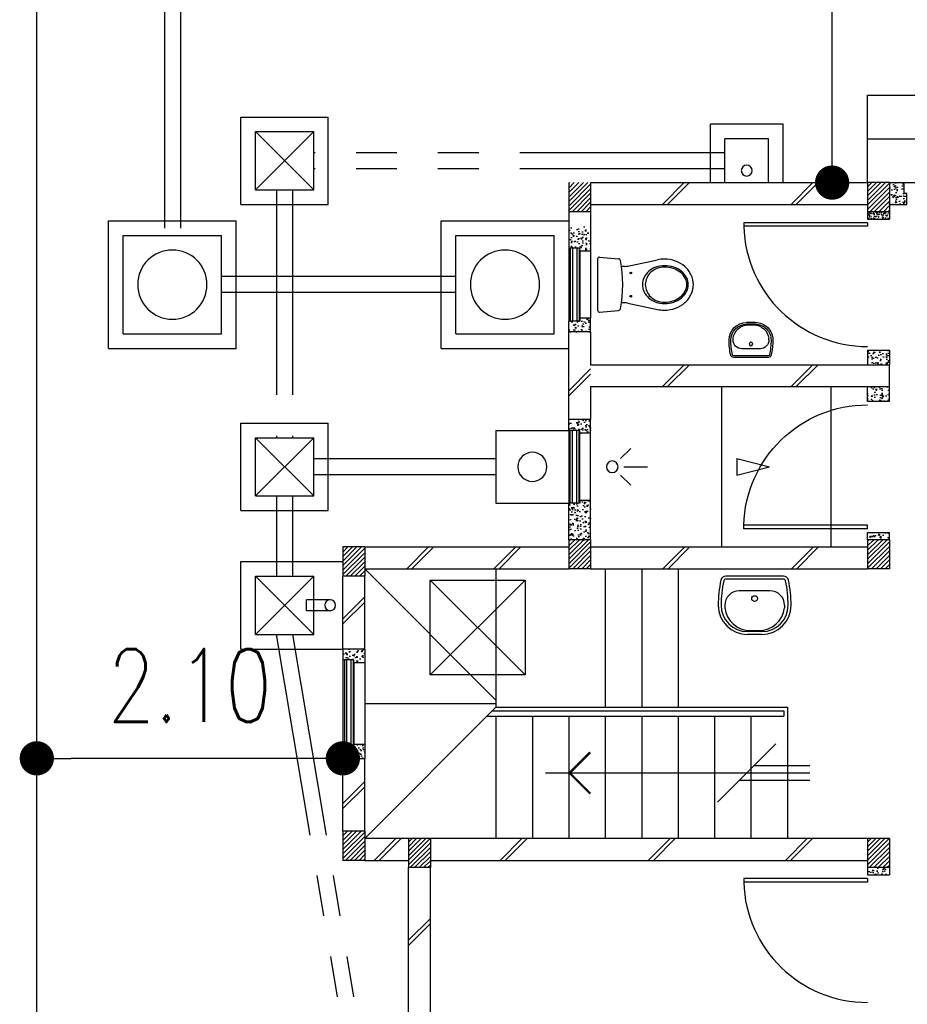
# Model space of a CAD drawing. Header units: millimetres. Extents: x 301 to 1479, y 491 to 1341.
# Tile 47 of 256: x 340 to 346, y 588 to 595. Entities that reach past the tile are written whole.
import ezdxf

# ---------------------------------------------------------------- set-up
doc = ezdxf.new("R2010")
doc.units = ezdxf.units.MM
doc.header["$LTSCALE"] = 1.5
doc.header["$MEASUREMENT"] = 0
for name, pattern in [('HIDDEN', [0.375, 0.25, -0.125]), ('HIDDEN2', [4.7625, 3.175, -1.5875]), ('PHANTOM2', [1.25, 0.625, -0.125, 0.125, -0.125, 0.125, -0.125])]:
    doc.linetypes.add(name, pattern=pattern)
for name, color, linetype in [('Blk', 7, 'Continuous'), ('Block', 46, 'Continuous'), ('boundary', 3, 'Continuous'), ('BULUS', 2, 'Continuous'), ('BWCN', 4, 'Continuous'), ('DIM', 6, 'Continuous'), ('DOOR', 3, 'Continuous'), ('Ele', 8, 'Continuous'), ('HATCH', 7, 'Continuous'), ('Hatch Col. C1 GF Ext.', 84, 'Continuous'), ('Hatch Stub Col', 251, 'Continuous'), ('Kerb', 251, 'Continuous'), ('P. Gully trap', 42, 'Continuous'), ('P. Sewr Manhole', 49, 'Continuous'), ('Paving Block', 251, 'Continuous'), ('PVC Pipe 110', 69, 'Continuous'), ('PVC RWP 75', 77, 'Continuous'), ('PVC Sewer Pipe 110', 24, 'Continuous'), ('SANIT', 8, 'Continuous'), ('WINDOW', 1, 'Continuous')]:
    doc.layers.add(name, color=color, linetype=linetype)
doc.styles.add('RS1', font='romans.shx', dxfattribs={"width": 0.75, "height": 0.5})
doc.dimstyles.new('Souillac5', dxfattribs={"dimscale": 0.5, "dimtxt": 0.5, "dimasz": 0.47, "dimexe": 0, "dimexo": 1, "dimgap": 0.5, "dimtad": 1, "dimzin": 0, "dimdsep": 46, "dimtxsty": 'RS1', "dimblk": 'DOT', "dimcen": 3, "dimse1": 1, "dimse2": 1, "dimclrd": 6, "dimclre": 6, "dimclrt": 7, "dimaunit": 1, "dimadec": 0, "dimazin": 0, "dimtfac": 1, "dimtofl": 0, "dimtmove": 1, "dimatfit": 3, "dimfxl": 1, "dimtolj": 1, "dimtzin": 0, "dimlwe": -1, "dimarcsym": 0})
pattern_1 = [(320, (122.86577, -417.675075), (-0.0062752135, -0.071726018), [0.0075, -0.0825]), (265, (122.86577, -417.675075), (0.075219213, 0.013875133), [0.006, -0.066]), (10.451444, (122.86525, -417.68105), (0.068943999, -0.057850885), [0.006374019, -0.070114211]), (316.1842, (122.88577, -417.675075), (-0.016551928, -0.106724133), [0.01125, -0.12375]), (6.635635, (122.88439, -417.68397), (0.09741186, -0.093466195), [0.009561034, -0.105171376]), (261.184164, (122.88577, -417.67507), (0.09741186, -0.093466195), [0.009, -0.099]), (291, (122.88077, -417.685075), (-0.040261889, -0.059690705), [0.0075, -0.0825]), (236, (122.88077, -417.685075), (0.072515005, -0.024331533), [0.006, -0.066]), (341.451445, (122.877415, -417.69005), (0.032253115, -0.084022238), [0.006374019, -0.070114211]), (307.5, (122.86577, -417.675075), (0.0332893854, -0.0012159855), [0, -0.0652, 0, -0.067, 0, -0.06625]), (277.5, (122.86577, -417.675075), (0.0394411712, -0.0263069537), [0, -0.0382, 0, -0.0637, 0, -0.02525]), (237.5, (122.86577, -417.652775), (-0.0022554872, -0.0533822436), [0, -0.025, 0, -0.078, 0, -0.1035]), (227.5, (122.86577, -417.642775), (0.010010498, -0.058318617), [0, -0.0325, 0, -0.0518, 0, -0.0735])]
pattern_2 = [(320, (123.06577, -417.675075), (-0.0062752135, -0.071726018), [0.0075, -0.0825]), (265, (123.06577, -417.675075), (0.075219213, 0.013875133), [0.006, -0.066]), (10.451444, (123.06525, -417.68105), (0.068943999, -0.057850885), [0.006374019, -0.070114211]), (316.1842, (123.08577, -417.675075), (-0.016551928, -0.106724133), [0.01125, -0.12375]), (6.635635, (123.08439, -417.68397), (0.09741186, -0.093466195), [0.009561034, -0.105171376]), (261.184164, (123.08577, -417.67507), (0.09741186, -0.093466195), [0.009, -0.099]), (291, (123.08077, -417.685075), (-0.040261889, -0.059690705), [0.0075, -0.0825]), (236, (123.08077, -417.685075), (0.072515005, -0.024331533), [0.006, -0.066]), (341.451445, (123.077415, -417.69005), (0.032253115, -0.084022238), [0.006374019, -0.070114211]), (307.5, (123.06577, -417.675075), (0.0332893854, -0.0012159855), [0, -0.0652, 0, -0.067, 0, -0.06625]), (277.5, (123.06577, -417.675075), (0.0394411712, -0.0263069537), [0, -0.0382, 0, -0.0637, 0, -0.02525]), (237.5, (123.06577, -417.652775), (-0.0022554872, -0.0533822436), [0, -0.025, 0, -0.078, 0, -0.1035]), (227.5, (123.06577, -417.642775), (0.010010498, -0.058318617), [0, -0.0325, 0, -0.0518, 0, -0.0735])]
pattern_3 = [(225, (118.03136, -438.83152), (0.0154679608, -0.0154679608), [])]
pattern_4 = [(320, (123.01577, -417.675075), (-0.0062752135, -0.071726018), [0.0075, -0.0825]), (265, (123.01577, -417.675075), (0.075219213, 0.013875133), [0.006, -0.066]), (10.451444, (123.01525, -417.68105), (0.068943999, -0.057850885), [0.006374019, -0.070114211]), (316.1842, (123.03577, -417.675075), (-0.016551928, -0.106724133), [0.01125, -0.12375]), (6.635635, (123.03439, -417.68397), (0.09741186, -0.093466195), [0.009561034, -0.105171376]), (261.184164, (123.03577, -417.67507), (0.09741186, -0.093466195), [0.009, -0.099]), (291, (123.03077, -417.685075), (-0.040261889, -0.059690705), [0.0075, -0.0825]), (236, (123.03077, -417.685075), (0.072515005, -0.024331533), [0.006, -0.066]), (341.451445, (123.027415, -417.69005), (0.032253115, -0.084022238), [0.006374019, -0.070114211]), (307.5, (123.01577, -417.675075), (0.0332893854, -0.0012159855), [0, -0.0652, 0, -0.067, 0, -0.06625]), (277.5, (123.01577, -417.675075), (0.0394411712, -0.0263069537), [0, -0.0382, 0, -0.0637, 0, -0.02525]), (237.5, (123.01577, -417.652775), (-0.0022554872, -0.0533822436), [0, -0.025, 0, -0.078, 0, -0.1035]), (227.5, (123.01577, -417.642775), (0.010010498, -0.058318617), [0, -0.0325, 0, -0.0518, 0, -0.0735])]

# ---------------------------------------------------------------- blocks, each defined once
blk = doc.blocks.new('WC')
at = {"layer": 'SANIT'}
for p, q in [((-179.1, 0), (179.1, 0)), ((-189, -10.9), (-177.5, -141.5)), ((189, -10.9), (177.5, -141.5)), ((-125, -184.5), (-125, -161.4)), ((125, -184.5), (125, -161.4)), ((-127.2, -205.2), (-170.1, -407.8)), ((127.2, -205.2), (170.1, -407.8))]:
    blk.add_line(p, q, dxfattribs=at)
for points in [[(130, -455, 0.086378), (119.8, -396.7, 0.092622), (91.9, -348.9, 0.103078), (48.8, -316.1, 0.111925), (0, -305, 0.111925), (-48.8, -316.1, 0.103078), (-91.9, -348.9, 0.092622), (-119.8, -396.7, 0.086378), (-130, -455, 0.086378)], [(120, -455, 0.091554), (110.7, -404.8, 0.095342), (84.9, -363.1, 0.101238), (45.4, -334.7, 0.105842), (0, -325, 0.105842), (-45.4, -334.7, 0.101238), (-84.9, -363.1, 0.095342), (-110.7, -404.8, 0.091554), (-120, -455, 0.091554)], [(-175, -455, 0.087147), (-161.4, -532.7, 0.093047), (-123.7, -596.4, 0.102819), (-65.8, -640.2, 0.110985), (0, -655, 0.110985), (65.8, -640.2, 0.102819), (123.7, -596.4, 0.093047), (161.4, -532.7, 0.087147), (175, -455, 0.052217), (170.1, -407.8, 0.093047)], [(-170.1, -407.8, 0.052217), (-175, -455, 0.087147)], [(-130, -455, 0.079027), (-119.7, -519.8, 0.088191), (-91.9, -571.7, 0.105253), (-48.1, -608.1, 0.121599), (0, -620, 0.121599), (48.1, -608.1, 0.105253), (91.9, -571.7, 0.088191), (119.7, -519.8, 0.079027), (130, -455, 0.079027)], [(-120, -455, 0.077736), (-110.5, -515.9, 0.087342), (-84.9, -564.6, 0.105569), (-44.3, -598.9, 0.12344), (0, -610, 0.12344), (44.3, -598.9, 0.105569), (84.9, -564.6, 0.087342), (110.5, -515.9, 0.077736), (120, -455, 0.077736)]]:
    blk.add_lwpolyline(points, format="xyb", dxfattribs=at)
for centre in [(-80, -225), (80, -225)]:
    blk.add_circle(centre, 6, dxfattribs=at)
for centre, radius, start, end in [((-179.1, -10), 10, 90, 185.04245), ((179.1, -10), 10, 354.95755, 90), ((-162.6, -140.2), 15, 185.04245, 259.60796), ((0, 746.3), 916.3, 259.60796, 280.39204), ((-225, -184.5), 100, 348.04369, 0), ((225, -184.5), 100, 180, 191.95631), ((162.6, -140.2), 15, 280.39204, 354.95755)]:
    blk.add_arc(centre, radius, start, end, dxfattribs=at)
blk = doc.blocks.new('Wh1')
at = {"layer": 'SANIT'}
for p, q in [((197.3, 0), (-197.3, 0)), ((197.3, -20), (-197.3, -20)), ((105, -100), (-105, -100)), ((-205, -200), (-205, -217.2)), ((205, -200), (205, -217.2)), ((50, -380), (-50, -380)), ((50, -400), (-50, -400)), ((-30.2, -372.6), (30.2, -372.6))]:
    blk.add_line(p, q, dxfattribs=at)
blk.add_circle((0, -153.8), 20, dxfattribs=at)
for centre, radius, start, end in [((0, -200), 250, 180, 180), ((0, -200), 250, 0, 0), ((-197.3, -35), 35, 90, 167.77757), ((197.3, -35), 35, 12.22243, 90), ((567.1, -200.6), 817.1, 167.77757, 179.95982), ((567.1, -200.6), 797.1, 167.77757, 179.95982), ((-197.3, -35), 15, 90, 167.77757), ((197.3, -35), 15, 12.22243, 90), ((-567.1, -200.6), 797.1, 0.04018, 12.22243), ((-567.1, -200.6), 817.1, 0.04018, 12.22243), ((-105, -200), 100, 90, 180), ((105, -200), 100, 0, 90), ((-50, -200), 200, 180, 270), ((-50, -200), 180, 180, 270), ((50, -200), 180, 270, 0), ((50, -200), 200, 270, 0), ((-30.2, -196.6), 176, 186.70755, 270.01296), ((30.2, -196.6), 176, 269.98704, 353.29245)]:
    blk.add_arc(centre, radius, start, end, dxfattribs=at)
blk = doc.blocks.new('Dr900')
at = {"layer": 'DOOR'}
for p, q in [((-50, 0), (-50, 850)), ((-25, 850), (-50, 850)), ((-25, 0), (-25, 850)), ((-25, 0), (-50, 0))]:
    blk.add_line(p, q, dxfattribs=at)
blk.add_arc((-24.3, -0.3), 850.7, 91.72797, 179.98222, dxfattribs=at)
blk = doc.blocks.new('SSGP-SU2')
at = {"layer": 'HATCH'}
h = blk.add_hatch(dxfattribs=at)
h.set_pattern_fill('ANSI31', color=256, scale=0.175, angle=540)
h.set_pattern_definition([(225, (-4.11019, 136.427854), (0.015467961, -0.015467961), [])])
h.paths.add_polyline_path([(-5.1, 6.9), (-5.1, 6.75), (-5.3, 6.75), (-5.3, 6.9)])
h = blk.add_hatch(dxfattribs=at)
h.set_pattern_fill('ANSI31', color=256, scale=0.175, angle=540)
h.set_pattern_definition([(225, (-6.06019, 136.427854), (0.015467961, -0.015467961), [])])
h.paths.add_polyline_path([(-3.15, 6.9), (-3.15, 6.75), (-3.35, 6.75), (-3.35, 6.9)])
h = blk.add_hatch(dxfattribs=at)
h.set_pattern_fill('ANSI31', color=256, scale=0.175, angle=540)
h.set_pattern_definition([(225, (-6.11019, 135.977854), (0.015467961, -0.015467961), [])])
h.paths.add_polyline_path([(-3.1, 6.45), (-3.1, 6.3), (-3.3, 6.3), (-3.3, 6.45)])
h = blk.add_hatch(dxfattribs=at)
h.set_pattern_fill('ANSI31', color=256, scale=0.175, angle=540)
h.set_pattern_definition([(225, (-4.06019, 134.877854), (0.015467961, -0.015467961), [])])
h.paths.add_polyline_path([(-5.15, 5.35), (-5.15, 5.2), (-5.35, 5.2), (-5.35, 5.35)])
h = blk.add_hatch(dxfattribs=at)
h.set_pattern_fill('ANSI31', color=256, scale=0.175, angle=540)
h.set_pattern_definition([(225, (-4.06019, 132.827854), (0.015467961, -0.015467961), [])])
h.paths.add_polyline_path([(-5.15, 3.3), (-5.15, 3.15), (-5.35, 3.15), (-5.35, 3.3)])
h = blk.add_hatch(dxfattribs=at)
h.set_pattern_fill('ANSI31', color=256, scale=0.175, angle=540)
h.set_pattern_definition([(225, (-6.11019, 132.827854), (0.015467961, -0.015467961), [])])
h.paths.add_polyline_path([(-3.1, 3.3), (-3.1, 3.15), (-3.3, 3.15), (-3.3, 3.3)])
at = {"layer": 'Hatch Col. C1 GF Ext.'}
h = blk.add_hatch(dxfattribs=at)
h.set_pattern_fill('ANSI31', color=256, scale=0.175, angle=-180)
h.set_pattern_definition(pattern_3)
h.paths.add_polyline_path([(-7.6, 5.35), (-7.6, 5.2), (-7.8, 5.2), (-7.8, 5.35)])
h = blk.add_hatch(dxfattribs=at)
h.set_pattern_fill('ANSI31', color=256, scale=0.175, angle=-180)
h.set_pattern_definition(pattern_3)
h.paths.add_polyline_path([(-7.6, 3.3), (-7.6, 3.15), (-7.8, 3.15), (-7.8, 3.3)])
at = {"layer": 'Hatch Stub Col', "linetype": 'ByBlock'}
h = blk.add_hatch(dxfattribs=at)
h.set_pattern_fill('AR-CONC', color=256, scale=0.01, angle=630)
h.set_pattern_definition(pattern_1)
h.paths.add_polyline_path([(-4.6, 6.75), (-4.6, 6.9), (-4.525, 6.9), (-4.525, 6.825), (-4.505, 6.825), (-4.505, 6.75)])
h = blk.add_hatch(dxfattribs=at)
h.set_pattern_fill('AR-CONC', color=256, scale=0.01, angle=630)
h.set_pattern_definition(pattern_1)
h.paths.add_polyline_path([(-3.945, 6.75), (-3.945, 6.825), (-3.925, 6.825), (-3.925, 6.9), (-3.85, 6.9), (-3.85, 6.75)])
h = blk.add_hatch(dxfattribs=at)
h.set_pattern_fill('AR-CONC', color=256, scale=0.01, angle=630)
h.set_pattern_definition(pattern_2)
h.paths.add_polyline_path([(-7.35, 5.275), (-7.33, 5.275), (-7.33, 5.2), (-7.5, 5.2), (-7.5, 5.35), (-7.35, 5.35)])
h = blk.add_hatch(dxfattribs=at)
h.set_pattern_fill('AR-CONC', color=256, scale=0.01, angle=630)
h.set_pattern_definition(pattern_2)
h.paths.add_polyline_path([(-6.775, 5.2), (-6.87, 5.2), (-6.87, 5.275), (-6.85, 5.275), (-6.85, 5.35), (-6.775, 5.35)])
h = blk.add_hatch(dxfattribs=at)
h.set_pattern_fill('AR-CONC', color=256, scale=0.01, angle=630)
h.set_pattern_definition([(320, (123.01577, -417.675075), (-0.0062752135, -0.071726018), [0.0075, -0.0825]), (265, (123.01577, -417.675075), (0.075219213, 0.013875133), [0.006, -0.066]), (10.451444, (123.01525, -417.68105), (0.068943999, -0.057850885), [0.006374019, -0.070114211]), (316.1842, (123.03577, -417.675075), (-0.016551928, -0.106724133), [0.01125, -0.12375]), (6.635635, (123.03439, -417.68397), (0.09741186, -0.093466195), [0.009561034, -0.105171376]), (261.184164, (123.03577, -417.67507), (0.09741186, -0.093466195), [0.009, -0.099]), (291, (123.03077, -417.685075), (-0.040261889, -0.059690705), [0.0075, -0.0825]), (236, (123.03077, -417.685075), (0.072515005, -0.024331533), [0.006, -0.066]), (341.451445, (123.027415, -417.69005), (0.032253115, -0.084022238), [0.006374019, -0.070114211]), (307.5, (123.01577, -417.675075), (0.0332893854, -0.0012159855), [0, -0.0652, 0, -0.067, 0, -0.06625]), (277.5, (123.01577, -417.675075), (0.0394411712, -0.0263069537), [0, -0.0382, 0, -0.0637, 0, -0.02525]), (237.5, (123.01577, -417.652775), (-0.0022554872, -0.0533822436), [0, -0.025, 0, -0.078, 0, -0.1035]), (227.5, (123.01577, -417.642775), (0.010010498, -0.058318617), [0, -0.0325, 0, -0.0518, 0, -0.0735])])
h.paths.add_polyline_path([(-6.1, 5.275), (-6.08, 5.275), (-6.08, 5.2), (-6.175, 5.2), (-6.175, 5.35), (-6.1, 5.35)])
h = blk.add_hatch(dxfattribs=at)
h.set_pattern_fill('AR-CONC', color=256, scale=0.01, angle=630)
h.set_pattern_definition([(320, (8.18103, -456.65768), (-0.0062752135, -0.071726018), [0.0075, -0.0825]), (265, (8.18103, -456.65768), (0.075219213, 0.013875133), [0.006, -0.066]), (10.451444, (8.18051, -456.66366), (0.068943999, -0.057850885), [0.006374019, -0.070114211]), (316.1842, (8.20103, -456.65768), (-0.016551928, -0.106724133), [0.01125, -0.12375]), (6.635635, (8.19965, -456.66657), (0.09741186, -0.093466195), [0.009561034, -0.105171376]), (261.184164, (8.20103, -456.65768), (0.09741186, -0.093466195), [0.009, -0.099]), (291, (8.19603, -456.66768), (-0.040261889, -0.059690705), [0.0075, -0.0825]), (236, (8.19603, -456.66768), (0.072515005, -0.024331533), [0.006, -0.066]), (341.451445, (8.192675, -456.672655), (0.032253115, -0.084022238), [0.006374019, -0.070114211]), (307.5, (8.18103, -456.65768), (0.0332893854, -0.0012159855), [0, -0.0652, 0, -0.067, 0, -0.06625]), (277.5, (8.18103, -456.65768), (0.0394411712, -0.0263069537), [0, -0.0382, 0, -0.0637, 0, -0.02525]), (237.5, (8.18103, -456.63538), (-0.0022554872, -0.0533822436), [0, -0.025, 0, -0.078, 0, -0.1035]), (227.5, (8.18103, -456.62538), (0.010010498, -0.058318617), [0, -0.0325, 0, -0.0518, 0, -0.0735])])
h.paths.add_polyline_path([(-5.62, 5.2), (-5.62, 5.275), (-5.6, 5.275), (-5.6, 5.35), (-5.35, 5.35), (-5.35, 5.2)])
h = blk.add_hatch(dxfattribs=at)
h.set_pattern_fill('AR-CONC', color=256, scale=0.005, angle=630)
h.set_pattern_definition([(320, (123.21577, -417.675075), (-0.0031376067, -0.0358630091), [0.00375, -0.04125]), (265, (123.21577, -417.675075), (0.0376096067, 0.0069375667), [0.003, -0.033]), (10.4514445, (123.21551, -417.678063), (0.0344719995, -0.0289254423), [0.0031870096, -0.0350571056]), (316.1842, (123.22577, -417.675075), (-0.008275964, -0.0533620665), [0.005625, -0.061875]), (6.635635, (123.22508, -417.67952), (0.04870593, -0.046733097), [0.004780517, -0.052585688]), (261.184164, (123.22577, -417.675075), (0.04870593, -0.046733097), [0.0045, -0.0495]), (291, (123.22327, -417.680075), (-0.0201309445, -0.0298453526), [0.00375, -0.04125]), (236, (123.22327, -417.680075), (0.0362575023, -0.0121657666), [0.003, -0.033]), (341.451445, (123.221593, -417.68256), (0.0161265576, -0.0420111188), [0.0031870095, -0.0350571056]), (307.5, (123.21577, -417.675075), (0.0166446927, -0.00060799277), [0, -0.0326, 0, -0.0335, 0, -0.033125]), (277.5, (123.21577, -417.675075), (0.0197205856, -0.0131534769), [0, -0.0191, 0, -0.03185, 0, -0.012625]), (237.5, (123.21577, -417.663925), (-0.0011277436, -0.0266911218), [0, -0.0125, 0, -0.039, 0, -0.05175]), (227.5, (123.21577, -417.658925), (0.0050052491, -0.0291593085), [0, -0.01625, 0, -0.0259, 0, -0.03675])])
h.paths.add_polyline_path([(-7.55, 3.15), (-7.6, 3.15), (-7.6, 3.3), (-7.55, 3.3)])
h = blk.add_hatch(dxfattribs=at)
h.set_pattern_fill('AR-CONC', color=256, scale=0.01, angle=630)
h.set_pattern_definition(pattern_4)
h.paths.add_polyline_path([(-6.65, 3.15), (-6.55, 3.15), (-6.55, 3.3), (-6.65, 3.3)])
h = blk.add_hatch(dxfattribs=at)
h.set_pattern_fill('AR-CONC', color=256, scale=0.01, angle=630)
h.set_pattern_definition(pattern_4)
h.paths.add_polyline_path([(-6.3, 3.15), (-6.4, 3.15), (-6.4, 3.3), (-6.3, 3.3)])
h = blk.add_hatch(dxfattribs=at)
h.set_pattern_fill('AR-CONC', color=256, scale=0.01, angle=630)
h.set_pattern_definition([(320, (122.84077, -417.675075), (-0.0062752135, -0.071726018), [0.0075, -0.0825]), (265, (122.84077, -417.675075), (0.075219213, 0.013875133), [0.006, -0.066]), (10.451444, (122.84025, -417.68105), (0.068943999, -0.057850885), [0.006374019, -0.070114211]), (316.1842, (122.86077, -417.675075), (-0.016551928, -0.106724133), [0.01125, -0.12375]), (6.635635, (122.85939, -417.68397), (0.09741186, -0.093466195), [0.009561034, -0.105171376]), (261.184164, (122.86077, -417.67507), (0.09741186, -0.093466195), [0.009, -0.099]), (291, (122.85577, -417.685075), (-0.040261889, -0.059690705), [0.0075, -0.0825]), (236, (122.85577, -417.685075), (0.072515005, -0.024331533), [0.006, -0.066]), (341.451445, (122.852415, -417.69005), (0.032253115, -0.084022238), [0.006374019, -0.070114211]), (307.5, (122.84077, -417.675075), (0.0332893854, -0.0012159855), [0, -0.0652, 0, -0.067, 0, -0.06625]), (277.5, (122.84077, -417.675075), (0.0394411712, -0.0263069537), [0, -0.0382, 0, -0.0637, 0, -0.02525]), (237.5, (122.84077, -417.652775), (-0.0022554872, -0.0533822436), [0, -0.025, 0, -0.078, 0, -0.1035]), (227.5, (122.84077, -417.642775), (0.010010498, -0.058318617), [0, -0.0325, 0, -0.0518, 0, -0.0735])])
h.paths.add_polyline_path([(-5.4, 3.15), (-5.4, 3.3), (-5.35, 3.3), (-5.35, 3.15)])
h = blk.add_hatch(dxfattribs=at)
h.set_pattern_fill('AR-CONC', color=256, scale=0.01, angle=630)
h.set_pattern_definition(pattern_1)
h.paths.add_polyline_path([(-3.1, 3.15), (-3.1, 3.3), (-3.05, 3.3), (-3.05, 3.15)])
h = blk.add_hatch(dxfattribs=at)
h.set_pattern_fill('AR-CONC', color=256, scale=0.01, angle=630)
h.set_pattern_definition([(320, (123.21577, -417.675075), (-0.0062752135, -0.071726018), [0.0075, -0.0825]), (265, (123.21577, -417.675075), (0.075219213, 0.013875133), [0.006, -0.066]), (10.451444, (123.21525, -417.68105), (0.068943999, -0.057850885), [0.006374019, -0.070114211]), (316.1842, (123.23577, -417.675075), (-0.016551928, -0.106724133), [0.01125, -0.12375]), (6.635635, (123.23439, -417.68397), (0.09741186, -0.093466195), [0.009561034, -0.105171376]), (261.184164, (123.23577, -417.67507), (0.09741186, -0.093466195), [0.009, -0.099]), (291, (123.23077, -417.685075), (-0.040261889, -0.059690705), [0.0075, -0.0825]), (236, (123.23077, -417.685075), (0.072515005, -0.024331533), [0.006, -0.066]), (341.451445, (123.227415, -417.69005), (0.032253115, -0.084022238), [0.006374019, -0.070114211]), (307.5, (123.21577, -417.675075), (0.0332893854, -0.0012159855), [0, -0.0652, 0, -0.067, 0, -0.06625]), (277.5, (123.21577, -417.675075), (0.0394411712, -0.0263069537), [0, -0.0382, 0, -0.0637, 0, -0.02525]), (237.5, (123.21577, -417.652775), (-0.0022554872, -0.0533822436), [0, -0.025, 0, -0.078, 0, -0.1035]), (227.5, (123.21577, -417.642775), (0.010010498, -0.058318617), [0, -0.0325, 0, -0.0518, 0, -0.0735])])
h.paths.add_polyline_path([(-7.8, 3.05), (-7.8, 3.15), (-7.65, 3.15), (-7.65, 3.03), (-7.725, 3.03), (-7.725, 3.05)])
at = {"layer": 'Block', "linetype": 'ByBlock'}
for p, q in [((-4.6, 6.9), (-5.1, 6.9)), ((-3.35, 6.9), (-3.85, 6.9)), ((-5.3, 6.75), (-5.3, 5.35)), ((-5.15, 6.75), (-5.15, 5.35)), ((-4.6, 6.75), (-5.1, 6.75)), ((-3.35, 6.75), (-3.85, 6.75)), ((-3.3, 6.45), (-3.3, 6.75)), ((-3.15, 6.75), (-3.15, 6.45)), ((0, 6.45), (-3.1, 6.45)), ((-3.3, 3.3), (-3.3, 6.3)), ((-3.15, 6.3), (-3.15, 3.3)), ((-0.15, 6.3), (-3.1, 6.3)), ((-6.175, 5.35), (-6.775, 5.35)), ((-7.8, 5.2), (-7.8, 3.3)), ((-7.65, 5.2), (-7.65, 3.3)), ((-6.775, 5.2), (-6.55, 5.2)), ((-6.55, 5.2), (-6.55, 3.15)), ((-6.4, 5.2), (-6.4, 3.15)), ((-6.4, 5.2), (-6.175, 5.2)), ((-5.3, 5.2), (-5.3, 3.3)), ((-5.15, 5.2), (-5.15, 3.3)), ((-6.4, 3.15), (-6.55, 3.15))]:
    blk.add_line(p, q, dxfattribs=at)
at = {"layer": 'BULUS', "linetype": 'ByBlock'}
for p, q in [((-4.1404, 5.91), (-4.1404, 3.875)), ((-4.1754, 5.875), (-4.1754, 3.875)), ((-4.1754, 3.875), (-4.1404, 3.875))]:
    blk.add_line(p, q, dxfattribs=at)
at = {"layer": 'BWCN'}
for p, q in [((-5.3, 6.75), (-5.3, 6.9)), ((-5.3, 6.9), (-5.1, 6.9)), ((-5.1, 6.75), (-5.1, 6.9)), ((-4.6, 6.9), (-4.525, 6.9)), ((-4.525, 6.825), (-4.525, 6.9)), ((-3.925, 6.825), (-3.925, 6.9)), ((-3.925, 6.9), (-3.85, 6.9)), ((-3.35, 6.75), (-3.35, 6.9)), ((-3.35, 6.9), (-3.15, 6.9)), ((-3.15, 6.75), (-3.15, 6.9)), ((-4.505, 6.825), (-4.525, 6.825)), ((-4.505, 6.75), (-4.505, 6.825)), ((-3.945, 6.75), (-3.945, 6.825)), ((-3.945, 6.825), (-3.925, 6.825)), ((-5.3, 6.75), (-5.1, 6.75)), ((-4.6, 6.75), (-4.505, 6.75)), ((-3.945, 6.75), (-3.85, 6.75)), ((-3.35, 6.75), (-3.15, 6.75)), ((-3.3, 6.3), (-3.3, 6.45)), ((-3.3, 6.45), (-3.1, 6.45)), ((-3.1, 6.3), (-3.1, 6.45)), ((-3.3, 6.3), (-3.1, 6.3)), ((-7.8, 5.35), (-7.6, 5.35)), ((-7.6, 5.2), (-7.6, 5.35)), ((-7.6, 5.35), (-7.35, 5.35)), ((-7.35, 5.275), (-7.35, 5.35)), ((-6.775, 5.35), (-6.85, 5.35)), ((-6.85, 5.275), (-6.85, 5.35)), ((-6.775, 5.2), (-6.775, 5.35)), ((-6.1, 5.35), (-6.175, 5.35)), ((-6.175, 5.2), (-6.175, 5.35)), ((-6.1, 5.275), (-6.1, 5.35)), ((-5.6, 5.275), (-5.6, 5.35)), ((-5.35, 5.35), (-5.6, 5.35)), ((-5.35, 5.2), (-5.35, 5.35)), ((-5.35, 5.35), (-5.15, 5.35)), ((-5.15, 5.2), (-5.15, 5.35)), ((-7.33, 5.275), (-7.35, 5.275)), ((-7.33, 5.2), (-7.33, 5.275)), ((-6.87, 5.2), (-6.87, 5.275)), ((-6.87, 5.275), (-6.85, 5.275)), ((-6.08, 5.275), (-6.1, 5.275)), ((-6.08, 5.2), (-6.08, 5.275)), ((-5.62, 5.2), (-5.62, 5.275)), ((-5.62, 5.275), (-5.6, 5.275)), ((-7.8, 5.2), (-7.6, 5.2)), ((-7.6, 5.2), (-7.33, 5.2)), ((-6.775, 5.2), (-6.87, 5.2)), ((-6.08, 5.2), (-6.175, 5.2)), ((-5.35, 5.2), (-5.62, 5.2)), ((-5.35, 5.2), (-5.15, 5.2)), ((-7.8, 3.15), (-7.8, 3.3)), ((-7.8, 3.3), (-7.6, 3.3)), ((-7.6, 3.15), (-7.6, 3.3)), ((-7.6, 3.3), (-7.55, 3.3)), ((-7.55, 3.3), (-7.55, 3.15)), ((-6.65, 3.3), (-6.65, 3.15)), ((-6.65, 3.3), (-6.55, 3.3)), ((-6.3, 3.3), (-6.4, 3.3)), ((-6.3, 3.3), (-6.3, 3.15)), ((-5.4, 3.3), (-5.4, 3.15)), ((-5.35, 3.3), (-5.4, 3.3)), ((-5.35, 3.15), (-5.35, 3.3)), ((-5.35, 3.3), (-5.15, 3.3)), ((-5.15, 3.15), (-5.15, 3.3)), ((-3.3, 3.15), (-3.3, 3.3)), ((-3.3, 3.3), (-3.1, 3.3)), ((-3.1, 3.3), (-3.05, 3.3)), ((-3.1, 3.15), (-3.1, 3.3)), ((-3.05, 3.3), (-3.05, 3.15)), ((-7.8, 3.15), (-7.6, 3.15)), ((-7.8, 3.15), (-7.8, 3.05)), ((-7.65, 3.15), (-7.65, 3.03)), ((-7.6, 3.15), (-7.55, 3.15)), ((-6.65, 3.15), (-6.55, 3.15)), ((-6.3, 3.15), (-6.4, 3.15)), ((-5.35, 3.15), (-5.4, 3.15)), ((-5.35, 3.15), (-5.15, 3.15)), ((-3.3, 3.15), (-3.1, 3.15)), ((-3.1, 3.15), (-3.05, 3.15)), ((-7.725, 3.05), (-7.8, 3.05)), ((-7.725, 3.03), (-7.725, 3.05)), ((-7.65, 3.03), (-7.725, 3.03))]:
    blk.add_line(p, q, dxfattribs=at)
at = {"layer": 'BWCN', "linetype": 'ByBlock'}
for p, q in [((-4.6, 6.75), (-4.6, 6.9)), ((-3.85, 6.9), (-3.85, 6.75))]:
    blk.add_line(p, q, dxfattribs=at)
at = {"layer": 'Ele'}
for p, q in [((-4.525, 6.9), (-3.925, 6.9)), ((-4.525, 6.89), (-3.925, 6.89)), ((-4.525, 6.83), (-3.925, 6.83)), ((-4.505, 6.825), (-3.945, 6.825)), ((-4.505, 6.75), (-3.945, 6.75)), ((-4.2, 5.85), (-4.2, 3.85)), ((-4.1404, 5.85), (-3.3, 5.85)), ((-4.1404, 5.6), (-3.3, 5.6)), ((-3.75, 5.5091), (-3.75, 3.6972)), ((-7.35, 5.35), (-6.85, 5.35)), ((-7.35, 5.34), (-6.85, 5.34)), ((-6.1, 5.35), (-5.6, 5.35)), ((-5.6, 5.34), (-6.1, 5.34)), ((-4.1404, 5.35), (-3.3, 5.35)), ((-7.35, 5.28), (-6.85, 5.28)), ((-7.33, 5.275), (-6.87, 5.275)), ((-5.6, 5.28), (-6.1, 5.28)), ((-5.62, 5.275), (-6.08, 5.275)), ((-7.33, 5.2), (-6.87, 5.2)), ((-5.62, 5.2), (-6.08, 5.2)), ((-5.15, 5.1), (-4.2, 5.1)), ((-4.1404, 5.1), (-3.3, 5.1)), ((-5.9067, 4.9955), (-5.9768, 4.9254)), ((-5.85, 4.972), (-5.85, 4.8109)), ((-5.7933, 4.9955), (-5.7232, 4.9254)), ((-5.15, 4.85), (-4.2, 4.85)), ((-4.1404, 4.85), (-3.3, 4.85)), ((-5.15, 4.6), (-4.2, 4.6)), ((-4.1404, 4.6), (-3.3, 4.6)), ((-4.1404, 4.35), (-3.3, 4.35)), ((-3.55, 4.3299), (-3.95, 3.9299)), ((-5.3, 4.3), (-6.4, 4.3)), ((-3.7, 4.1799), (-3.7, 3.6972)), ((-4.1404, 4.1), (-3.3, 4.1)), ((-3.8, 4.0799), (-3.8, 3.6972)), ((-4.2, 3.85), (-3.3, 3.85)), ((-5.3, 3.55), (-6.4, 3.55)), ((-7.8, 3.3), (-8.4, 3.3)), ((-8.4, 3.3), (-8.4, 1.85)), ((-8.1, 3.3), (-8.1, 1.85)), ((-7.8, 3.05), (-7.8, 2.05))]:
    blk.add_line(p, q, dxfattribs=at)
at = {"layer": 'Ele', "linetype": 'HIDDEN', "ltscale": 10}
for p, q in [((-5.15, 6.75), (-4.25, 5.85)), ((-4.225, 5.85), (-4.225, 6.75)), ((-3.3, 6.75), (-4.2, 5.85)), ((-5.15, 5.85), (-4.2, 5.85))]:
    blk.add_line(p, q, dxfattribs=at)
at = {"layer": 'Ele', "const_width": 0.015}
blk.add_lwpolyline([(-3.8914, 5.2035), (-3.75, 5.3449), (-3.6086, 5.2035)], dxfattribs=at)
at = {"layer": 'Ele'}
blk.add_circle((-5.85, 5.0521), 0.04, dxfattribs=at)
at = {"layer": 'HATCH'}
for p, q in [((-4.8077, 6.9), (-4.9577, 6.75)), ((-4.7724, 6.9), (-4.9224, 6.75)), ((-3.5406, 6.9), (-3.6906, 6.75)), ((-3.5052, 6.9), (-3.6552, 6.75)), ((-3.15, 6.6859), (-3.3, 6.5359)), ((-3.15, 6.6506), (-3.3, 6.5006)), ((-5.15, 6.4619), (-5.3, 6.3119)), ((-5.15, 6.4266), (-5.3, 6.2766)), ((-2.6018, 6.45), (-2.7518, 6.3)), ((-2.5664, 6.45), (-2.7164, 6.3)), ((-5.15, 5.8636), (-5.3, 5.7136)), ((-5.15, 5.8282), (-5.3, 5.6782)), ((-3.15, 5.8215), (-3.3, 5.6715)), ((-3.15, 5.7862), (-3.3, 5.6362)), ((-6.3713, 5.35), (-6.5213, 5.2)), ((-6.3359, 5.35), (-6.4859, 5.2)), ((-3.15, 4.805), (-3.3, 4.655)), ((-3.15, 4.7697), (-3.3, 4.6197)), ((-7.65, 4.7075), (-7.8, 4.5575)), ((-7.65, 4.6722), (-7.8, 4.5222)), ((-6.4, 4.7075), (-6.55, 4.5575)), ((-6.4, 4.6722), (-6.55, 4.5222)), ((-5.15, 4.7043), (-5.3, 4.5543)), ((-5.15, 4.6689), (-5.3, 4.5189)), ((-3.15, 3.8637), (-3.3, 3.7137)), ((-7.65, 3.8251), (-7.8, 3.6751)), ((-7.65, 3.7898), (-7.8, 3.6398)), ((-6.4, 3.8251), (-6.55, 3.6751)), ((-6.4, 3.7898), (-6.55, 3.6398)), ((-5.15, 3.8219), (-5.3, 3.6719)), ((-5.15, 3.7865), (-5.3, 3.6365)), ((-3.15, 3.8283), (-3.3, 3.6783))]:
    blk.add_line(p, q, dxfattribs=at)
at = {"layer": 'Kerb'}
for p, q in [((-6.6625, 8.5075), (-7.5375, 8.5075)), ((-7.5375, 8.5075), (-7.5375, 7.6325)), ((-6.6625, 8.5075), (-6.6625, 7.6325)), ((-6.7625, 8.4075), (-7.4375, 8.4075)), ((-7.4375, 8.4075), (-7.4375, 7.7325)), ((-6.7625, 8.4075), (-6.7625, 7.7325)), ((-6.7625, 7.7325), (-7.4375, 7.7325)), ((-8.25, 7.6), (-8.25, 7)), ((-7.65, 7.6), (-8.25, 7.6)), ((-7.65, 7.6), (-7.65, 7)), ((-6.6625, 7.6325), (-7.5375, 7.6325)), ((-6.15, 7.6), (-6.15, 7)), ((-5.55, 7.6), (-6.15, 7.6)), ((-5.55, 7.6), (-5.55, 7)), ((-5.2, 7.6), (-5.2, 6.9)), ((-4.6, 7.6), (-5.2, 7.6)), ((-4.6, 7.6), (-4.6, 6.9)), ((-8.15, 7.5), (-8.15, 7.1)), ((-7.75, 7.5), (-8.15, 7.5)), ((-8.15, 7.5), (-7.75, 7.1)), ((-7.75, 7.5), (-8.15, 7.1)), ((-7.75, 7.5), (-7.75, 7.1)), ((-6.05, 7.5), (-6.05, 7.1)), ((-5.65, 7.5), (-6.05, 7.5)), ((-6.05, 7.5), (-5.65, 7.1)), ((-5.65, 7.5), (-6.05, 7.1)), ((-5.65, 7.5), (-5.65, 7.1)), ((-5.1, 7.5), (-5.1, 7.1)), ((-4.7, 7.5), (-5.1, 7.5)), ((-5.1, 7.5), (-4.7, 7.1)), ((-4.7, 7.5), (-5.1, 7.1)), ((-4.7, 7.5), (-4.7, 7.1)), ((-7.75, 7.1), (-8.15, 7.1)), ((-5.65, 7.1), (-6.05, 7.1)), ((-4.7, 7.1), (-5.1, 7.1)), ((-7.65, 7), (-8.25, 7)), ((-5.55, 7), (-6.15, 7)), ((-6.6625, 6.225), (-7.5375, 6.225)), ((-7.5375, 6.225), (-7.5375, 5.35)), ((-6.6625, 6.225), (-6.6625, 5.35)), ((-6.7625, 6.125), (-7.4375, 6.125)), ((-7.4375, 6.125), (-7.4375, 5.45)), ((-6.7625, 6.125), (-6.7625, 5.45)), ((-6.1, 5.85), (-6.1, 5.35)), ((-6.1, 5.85), (-5.6, 5.85)), ((-5.6, 5.85), (-5.6, 5.35)), ((-6.7625, 5.45), (-7.4375, 5.45)), ((-8.2, 3.8788), (-8.2, 4.3788)), ((-7.8, 4.3788), (-8.2, 4.3788)), ((-7.8, 4.2788), (-8.1, 4.2788)), ((-8.1, 3.9788), (-8.1, 4.2788)), ((-7.8, 3.9788), (-8.1, 3.9788)), ((-7.8, 3.8788), (-8.2, 3.8788))]:
    blk.add_line(p, q, dxfattribs=at)
at = {"layer": 'P. Gully trap'}
blk.add_circle((-5.85, 5.6), 0.1, dxfattribs=at)
at = {"layer": 'P. Sewr Manhole'}
for centre in [(-7.1, 8.07), (-7.1, 5.7875)]:
    blk.add_circle(centre, 0.2375, dxfattribs=at)
at = {"layer": 'Paving Block', "linetype": 'ByBlock'}
for p, q in [((-5.9062, 4.1976), (-5.7937, 4.1976)), ((-5.9062, 4.1976), (-5.85, 3.9726)), ((-5.7937, 4.1976), (-5.85, 3.9726))]:
    blk.add_line(p, q, dxfattribs=at)
at = {"layer": 'PVC Pipe 110', "linetype": 'PHANTOM2', "ltscale": 1.5}
for p, q in [((-7.75, 7.355), (-6.05, 7.355)), ((-5.65, 7.355), (-5.1, 7.355)), ((-0.55, 6.6558), (-4.7, 7.3558)), ((-7.75, 7.245), (-6.05, 7.245)), ((-5.65, 7.245), (-5.1, 7.245)), ((-0.55, 6.5442), (-4.7, 7.2442)), ((-8.005, 4.2788), (-8.005, 7.1)), ((-7.895, 4.2788), (-7.895, 7.1)), ((-5.905, 5.85), (-5.905, 7.1)), ((-5.795, 5.85), (-5.795, 7.1))]:
    blk.add_line(p, q, dxfattribs=at)
at = {"layer": 'PVC Pipe 110', "linetype": 'PHANTOM2', "ltscale": 10}
for p, q in [((-4.8625, 7.15), (-4.9375, 7.15)), ((-4.9375, 6.9875), (-4.9375, 7.15)), ((-4.8625, 6.9875), (-4.8625, 7.15))]:
    blk.add_line(p, q, dxfattribs=at)
at = {"layer": 'PVC RWP 75'}
for centre in [(-4.9, 6.9875), (-7.8825, 4.1288)]:
    blk.add_circle(centre, 0.0375, dxfattribs=at)
at = {"layer": 'PVC Sewer Pipe 110', "linetype": 'HIDDEN2', "ltscale": 1.5}
for p, q in [((-10.4625, 8.125), (-7.4875, 8.125)), ((-10.4625, 8.015), (-7.4875, 8.015)), ((-7.155, 6.125), (-7.155, 7.7325)), ((-7.045, 6.125), (-7.045, 7.7325))]:
    blk.add_line(p, q, dxfattribs=at)
at = {"layer": 'SANIT', "linetype": 'HIDDEN2', "ltscale": 100}
for p, q in [((-5.0718, 6.3004), (-5.0718, 5.6504)), ((-4.4218, 6.3004), (-5.0718, 6.3004)), ((-5.0718, 6.3004), (-4.4218, 5.6504)), ((-5.0718, 5.6504), (-4.4218, 6.3004)), ((-4.4218, 5.6504), (-4.4218, 6.3004)), ((-5.0718, 5.6504), (-4.4218, 5.6504))]:
    blk.add_line(p, q, dxfattribs=at)
at = {"layer": 'WINDOW', "linetype": 'HIDDEN2', "ltscale": 0.5}
for p, q in [((-4.525, 6.875), (-3.925, 6.875)), ((-4.525, 6.845), (-3.925, 6.845)), ((-7.35, 5.325), (-6.85, 5.325)), ((-7.35, 5.295), (-6.85, 5.295)), ((-5.6, 5.325), (-6.1, 5.325)), ((-5.6, 5.295), (-6.1, 5.295))]:
    blk.add_line(p, q, dxfattribs=at)
at = {"layer": 'DOOR', "yscale": 0.001, "zscale": 0.001}
for p, xscale in [((-7.55, 3.3), -0.001), ((-5.4, 3.3), 0.001), ((-3.05, 3.3), -0.001)]:
    blk.add_blockref('Dr900', p, dxfattribs=dict(at, xscale=xscale))
at = {"layer": 'SANIT', "xscale": -0.001, "yscale": 0.001, "zscale": 0.001}
blk.add_blockref('WC', (-7.1, 5.15), dxfattribs=at)
at = {"layer": 'WINDOW', "linetype": 'ByBlock'}
for p, xscale, yscale, zscale, rotation in [((-5.0998, 4.075), -0.001, 0.001, 0.001, 90), ((-6.6, 4.1003), 0.0006, 0.0006, 0.0006, 270)]:
    blk.add_blockref('Wh1', p, dxfattribs=dict(at, xscale=xscale, yscale=yscale, zscale=zscale, rotation=rotation))
blk = doc.blocks.new('_DOT')
at = {"color": 0, "linetype": 'ByBlock'}
blk.add_line((-0.5, 0), (-1, 0), dxfattribs=at)
at = {"color": 0, "linetype": 'ByBlock', "const_width": 0.5}
blk.add_lwpolyline([(-0.25, 0, 1), (0.25, 0, 1)], format="xyb", close=True, dxfattribs=at)
blk = doc.blocks.new('*D84')
at = {"layer": 'DEFPOINTS', "color": 0, "transparency": 16777216}
for p in [(339.8876, 589.819), (339.8876, 589.819), (341.9876, 589.819)]:
    blk.add_point(p, dxfattribs=at)
at = {"layer": 'DIM', "color": 6, "lineweight": -2, "transparency": 16777216}
blk.add_line((341.7526, 589.819), (340.1226, 589.819), dxfattribs=at)
at = {"layer": 'DIM', "color": 6, "lineweight": -2, "transparency": 16777216, "xscale": 0.235, "yscale": 0.235, "zscale": 0.235, "rotation": 180}
blk.add_blockref('_DOT', (339.8876, 589.819), dxfattribs=at)
at = {"layer": 'DIM', "color": 6, "lineweight": -2, "transparency": 16777216, "xscale": 0.235, "yscale": 0.235, "zscale": 0.235}
blk.add_blockref('_DOT', (341.9876, 589.819), dxfattribs=at)
at = {"layer": 'DIM', "color": 7, "transparency": 16777216, "insert": (340.9376, 590.319), "char_height": 0.5, "attachment_point": 5, "style": 'RS1'}
blk.add_mtext('\\A1;2.10', dxfattribs=at)
blk = doc.blocks.new('*D86')
at = {"layer": 'DEFPOINTS', "color": 0, "transparency": 16777216}
for p in [(345.3443, 599.769), (345.3443, 599.769), (345.3443, 593.769)]:
    blk.add_point(p, dxfattribs=at)
at = {"layer": 'DIM', "color": 6, "lineweight": -2, "transparency": 16777216}
blk.add_line((345.3443, 594.004), (345.3443, 599.534), dxfattribs=at)
at = {"layer": 'DIM', "color": 6, "lineweight": -2, "transparency": 16777216, "xscale": 0.235, "yscale": 0.235, "zscale": 0.235}
for p, rotation in [((345.3443, 599.769), 90), ((345.3443, 593.769), 270)]:
    blk.add_blockref('_DOT', p, dxfattribs=dict(at, rotation=rotation))
at = {"layer": 'DIM', "color": 7, "transparency": 16777216, "insert": (345.9879, 598.978), "char_height": 0.5, "attachment_point": 5, "rotation": 90, "style": 'RS1'}
blk.add_mtext('\\A1;6.00', dxfattribs=at)

msp = doc.modelspace()

# ---------------------------------------------------------------- linework, layer by layer
at = {"layer": 'boundary'}
msp.add_line((339.8876, 578.769), (339.8876, 620.769), dxfattribs=at)

# ---------------------------------------------------------------- block references
at = {"layer": 'Blk', "xscale": -1, "rotation": 90}
msp.add_blockref('SSGP-SU2', (348.8876, 585.969), dxfattribs=at)

# ---------------------------------------------------------------- dimensions: what is measured, and where the dimension line sits
at = {"layer": 'DIM'}
dim = msp.add_linear_dim(base=(345.3443, 599.769), p1=(345.3443, 593.769), p2=(345.3443, 599.769), angle=270, dimstyle='Souillac5', override={"dimtmove": 2}, dxfattribs=at)
dim.commit()
dim.dimension.update_dxf_attribs({"geometry": '*D86', "text_midpoint": (345.9879, 598.978), "dimtype": 160})
dim = msp.add_linear_dim(base=(339.8876, 589.819), p1=(341.9876, 589.819), p2=(339.8876, 589.819), dimstyle='Souillac5', dxfattribs=at)
dim.commit()
dim.dimension.update_dxf_attribs({"geometry": '*D84', "text_midpoint": (340.9376, 590.319)})

doc.saveas('drawing.dxf')
